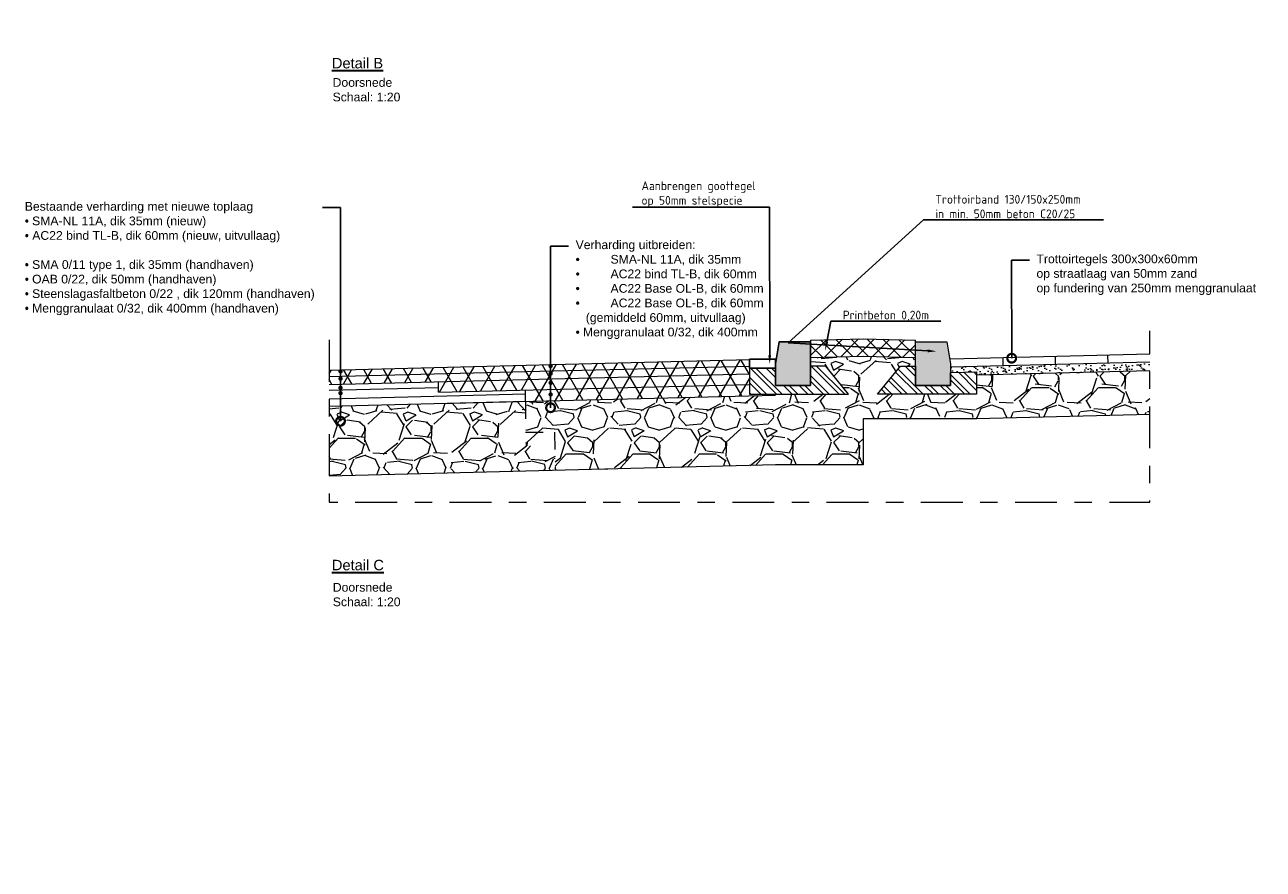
# Model space of a CAD drawing. Header units: metres. Extents: x -34 to 67, y -14 to 16.
# Tile 8 of 13: x 54.27 to 61.36, y -14.02 to -9.18. Entities that reach past the tile are written whole.
import ezdxf
from ezdxf import colors
from ezdxf.entities.mleader import LeaderData, LeaderLine
from ezdxf.math import Vec2, Vec3

# ---------------------------------------------------------------- set-up
doc = ezdxf.new("R2010")
doc.units = ezdxf.units.M
doc.linetypes.add('ACAD_ISO04W100', pattern=[30, 24, -3, 0, -3])
doc.linetypes.add('DASHED2', pattern=[0.375, 0.25, -0.125])
for name, color, linetype, lineweight in [('N-WE-AL-DETAIL-G', 7, 'Continuous', 13), ('N-WE-VH-VERHARDING_ASFALT-A-200', 7, 'Continuous', 18), ('X-XX-AL-AANKLEDING-T25', 7, 'Continuous', 25), ('X-XX-AL-AANKLEDING-T30', 7, 'Continuous', 30), ('X-XX-AL-T25', 7, 'Continuous', 25)]:
    doc.layers.add(name, color=color, linetype=linetype, lineweight=lineweight)
doc.layers.add('N-WE-VH-VERHARDING_PRINTBETON-A', color=252, linetype='Continuous')
doc.styles.add('NLCS-ISO-M20-T25', font='NLCS-ISO.ttf', dxfattribs={"height": 0.05})
doc.styles.add('NLCS_ISO', font='arial.ttf')
pattern_1 = [(135, (-16.71000581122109, -10.69827768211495), (-0.04490128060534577, -0.04490128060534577), []), (135, (-16.74175581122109, -10.69827768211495), (-0.04490128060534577, -0.04490128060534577), [])]

# ---------------------------------------------------------------- blocks, each defined once
blk = doc.blocks.new('_DotSmall')
at = {"color": 0, "linetype": 'ByBlock', "const_width": 0.5}
blk.add_lwpolyline([(-0.0625, 0, 1), (0.0625, 0, 1)], format="xyb", close=True, dxfattribs=at)
blk = doc.blocks.new('Trottoirband-18-20x25')
at = {"layer": 'N-WE-AL-DETAIL-G'}
h = blk.add_hatch(color=252, dxfattribs=at)
h.dxf.hatch_style = 1
h.paths.add_polyline_path([(0.2000000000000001, -0.25), (0, -0.25), (0, 0), (0.1799999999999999, -2.775557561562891e-17), (0.2, -0.125)])
at = {"layer": 'N-WE-AL-DETAIL-G', "linetype": 'Continuous'}
h = blk.add_hatch(dxfattribs=at)
h.set_pattern_fill('STEEL', color=252, scale=0.02, angle=90, style=0)
h.set_pattern_definition(pattern_1)
h.paths.add_polyline_path([(-0.1475204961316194, -0.3000000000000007), (-0.218317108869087, -0.3000000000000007), (-0.08669083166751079, -0.1385821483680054), (0.0002026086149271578, -0.1385203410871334), (0, -0.25), (0.2000000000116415, -0.25), (0.2000000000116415, -0.1752674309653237), (0.3500000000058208, -0.1714750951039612), (0.3499999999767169, -0.3000000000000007)])
blk.add_lwpolyline([(0, -0.25), (0, -2.775557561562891e-17), (0.1799999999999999, -2.775557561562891e-17), (0.2, -0.125), (0.2, -0.25)], close=True)
blk.add_lwpolyline([(-0.1475204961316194, -0.3000000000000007), (-0.218317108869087, -0.3000000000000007), (-0.08669083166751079, -0.1385821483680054), (0.0002026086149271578, -0.1385203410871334), (0, -0.25), (0.2000000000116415, -0.25), (0.2000000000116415, -0.1752674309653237), (0.3500000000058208, -0.1714750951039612), (0.3499999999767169, -0.3000000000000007)], close=True, dxfattribs=at)

msp = doc.modelspace()

# ---------------------------------------------------------------- hatches: boundary and pattern name
at = {"layer": 'N-WE-AL-DETAIL-G'}
h = msp.add_hatch(color=252, dxfattribs=at)
h.dxf.hatch_style = 1
h.paths.add_polyline_path([(58.57051508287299, -11.25021342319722), (58.77051508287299, -11.25021342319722), (58.77051508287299, -11.00021342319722), (58.59051508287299, -11.00021342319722), (58.57051508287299, -11.12521342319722)])
at = {"layer": 'N-WE-AL-DETAIL-G', "lineweight": 0}
h = msp.add_hatch(dxfattribs=at)
h.set_pattern_fill('GRAVEL', color=250, scale=0.015)
h.set_pattern_definition([(228.0127875, (57.41449044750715, -11.43555419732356), (-3.048000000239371, -3.428999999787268), [0.051258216, -5.07457254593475]), (184.969741, (57.38020044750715, -11.47365419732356), (4.571999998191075, 0.3810000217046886), [0.0879607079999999, -8.708107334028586]), (132.5104471, (57.29257044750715, -11.48127419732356), (3.810000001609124, -4.190999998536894), [0.062022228, -6.140208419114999]), (267.273689, (57.14398044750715, -11.57652419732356), (0.3810000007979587, 7.619999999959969), [0.08010067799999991, -7.929965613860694]), (292.83365418, (57.14017044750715, -11.65653419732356), (-1.905000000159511, 4.571999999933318), [0.0785450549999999, -7.775971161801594]), (357.2736889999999, (57.17065044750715, -11.72892419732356), (-7.619999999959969, 0.3810000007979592), [0.08010067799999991, -7.929965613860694]), (37.69424047, (57.25066044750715, -11.73273419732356), (-4.952999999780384, -3.810000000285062), [0.105929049, -10.48696729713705]), (72.25532837, (57.33448044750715, -11.66796419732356), (2.667000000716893, 8.381999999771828), [0.100007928, -9.90078849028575]), (121.42956562, (57.36496044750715, -11.57271419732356), (-3.048000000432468, 4.952999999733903), [0.08037195, -7.956831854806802]), (175.2363583, (57.32305044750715, -11.50413419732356), (4.190999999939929, -0.3810000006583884), [0.0917569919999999, -4.496090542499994]), (222.3974378, (57.23161044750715, -11.49651419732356), (-4.571999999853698, -4.191000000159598), [0.118661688, -11.74751587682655]), (138.81407483, (57.52117044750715, -11.58033419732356), (-2.666999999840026, 2.286000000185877), [0.04050068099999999, -4.0095848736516]), (171.4692344, (57.49069044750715, -11.55366419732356), (4.953000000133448, -0.7619999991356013), [0.07705229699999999, -7.628195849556]), (225, (57.41449044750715, -11.54223419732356), (-5.329070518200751e-17, -0.3810000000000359), [0.053881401, -0.4849339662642]), (203.19859051, (57.38782044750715, -11.49651419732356), (1.905000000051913, 0.7619999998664), [0.02901619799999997, -2.872593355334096]), (291.80140949, (57.36115044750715, -11.50794419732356), (-0.3810000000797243, 1.142999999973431), [0.041034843, -2.0107129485]), (30.96375653, (57.37639044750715, -11.54604419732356), (1.143000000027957, 0.7619999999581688), [0.0666479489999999, -2.154944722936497]), (161.56505118, (57.43354044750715, -11.51175419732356), (0.7620000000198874, -0.380999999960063), [0.048193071, -1.1566347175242]), (16.389540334, (57.14017044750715, -11.50794419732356), (3.810000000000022, 1.143000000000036), [0.06751320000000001, -6.68382400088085]), (70.34617594, (57.20494044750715, -11.48889419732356), (-1.524000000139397, -4.190999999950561), [0.056639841, -5.607332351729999]), (293.19859051, (57.43354044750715, -11.43555419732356), (-0.7619999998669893, 1.905000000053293), [0.05803201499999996, -2.843577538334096]), (343.6104596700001, (57.45640044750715, -11.48889419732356), (-3.810000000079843, 1.142999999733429), [0.06751319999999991, -6.683824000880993]), (339.44395478, (57.14017044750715, -11.74416419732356), (-1.904999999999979, 0.7620000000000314), [0.06510527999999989, -3.190160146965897]), (294.7751406, (57.20113044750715, -11.76702419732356), (-1.90500000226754, 4.190999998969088), [0.05455081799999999, -5.400539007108]), (66.80140949, (57.43735044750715, -11.81655419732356), (0.7619999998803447, 1.905000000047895), [0.05803201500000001, -2.843577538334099]), (17.35402464, (57.46021044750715, -11.76321419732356), (-4.952999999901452, -1.524000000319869), [0.06386741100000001, -6.322856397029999]), (69.44395478, (57.25066044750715, -11.81655419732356), (-0.7620000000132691, -1.904999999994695), [0.03255263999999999, -3.2227127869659]), (101.309932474, (57.41449044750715, -11.81655419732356), (-0.38100000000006, 1.524000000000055), [0.01942719, -1.9232992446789]), (165.963756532, (57.41068044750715, -11.79750419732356), (1.142999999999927, -0.3809999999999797), [0.078545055, -1.49235818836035]), (186.00900596, (57.33448044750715, -11.77845419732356), (3.809999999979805, 0.381000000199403), [0.0727900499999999, -7.206204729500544]), (303.69006753, (57.37639044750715, -11.58033419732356), (-0.3810000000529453, 0.7619999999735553), [0.054948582, -1.318766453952]), (353.15722659, (57.40687044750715, -11.62605419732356), (6.477000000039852, -0.761999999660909), [0.095933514, -9.49740135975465]), (60.9453959, (57.50212044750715, -11.63748419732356), (-1.524000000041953, -2.666999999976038), [0.039226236, -3.883408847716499]), (90, (57.52117044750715, -11.60319419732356), (-0.3809999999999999, 0.3809999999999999), [0.02286, -0.35814]), (120.25643716, (57.32686044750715, -11.76702419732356), (1.523999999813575, -2.667000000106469), [0.052930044, -5.240091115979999]), (48.01278749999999, (57.30019044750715, -11.72130419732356), (3.048000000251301, 3.428999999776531), [0.102516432, -5.023314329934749]), (0, (57.36877044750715, -11.64510419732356), (0.3809999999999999, 0.3809999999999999), [0.09906, -0.28194]), (325.3048465, (57.46783044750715, -11.64510419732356), (3.81000000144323, -2.666999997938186), [0.060241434, -5.963897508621]), (254.0546040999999, (57.51736044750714, -11.67939419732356), (-0.3809999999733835, -1.524000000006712), [0.05547436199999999, -2.7182475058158]), (207.64597536, (57.50212044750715, -11.73273419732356), (-7.239000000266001, -3.809999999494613), [0.0903217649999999, -8.941869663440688]), (175.42607874, (57.42211044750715, -11.77464419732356), (-4.952999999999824, 0.3809999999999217), [0.09555441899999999, -9.459876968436])])
h.paths.add_polyline_path([(57.30859271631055, -11.73660416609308), (58.57017044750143, -11.70506472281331), (59.07103203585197, -11.70506472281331), (59.07103203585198, -11.44147203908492), (59.72154898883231, -11.44147203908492), (60.71392073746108, -11.41666274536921), (60.71392073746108, -11.1666627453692), (59.72154898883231, -11.19147203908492), (59.72154898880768, -11.30021342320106), (59.22402849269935, -11.30021342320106), (59.15323187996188, -11.30021342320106), (59.28485815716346, -11.13879557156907), (59.37154898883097, -11.13873390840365), (59.37154898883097, -11.09021342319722), (59.07103203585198, -11.08270049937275), (58.77051508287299, -11.09021342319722), (58.77051508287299, -11.13873390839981), (58.8572059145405, -11.13879557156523), (58.98883219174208, -11.30021342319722), (58.91803557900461, -11.30021342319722), (58.57017044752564, -11.30021342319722), (58.57017044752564, -11.3050647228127), (57.13817169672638, -11.34086469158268), (57.14017044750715, -11.59689485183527), (57.30509998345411, -11.59689485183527)])
at = {"layer": 'N-WE-AL-DETAIL-G', "linetype": 'Continuous'}
h = msp.add_hatch(dxfattribs=at)
h.set_pattern_fill('STEEL', color=252, scale=0.02, angle=90, style=0)
h.set_pattern_definition(pattern_1)
h.paths.add_polyline_path([(58.91803557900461, -11.30021342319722), (58.98883219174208, -11.30021342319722), (58.8572059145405, -11.13879557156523), (58.77031247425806, -11.13873376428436), (58.77051508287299, -11.25021342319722), (58.57051508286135, -11.25021342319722), (58.57017044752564, -11.1500647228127), (58.42051508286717, -11.1500647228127), (58.42051508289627, -11.30021342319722)])
at = {"layer": 'N-WE-AL-DETAIL-G'}
h = msp.add_hatch(dxfattribs=at)
h.set_pattern_fill('AR-SAND', color=252, scale=0.001)
h.set_pattern_definition([(37.50000000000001, (40.97378104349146, -25.822522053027), (-0.001600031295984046, 0.04894132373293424), [0, -0.038608, 0, -0.04318, 0, -0.041275]), (7.499999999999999, (40.97378104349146, -25.822522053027), (0.04495232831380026, 0.07168251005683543), [0, -0.020828, 0, -0.034798, 0, -0.013335]), (327.5, (40.94253904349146, -25.822522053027), (0.0790992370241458, 0.0001437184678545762), [0, -0.0127, 0, -0.04572, 0, -0.05969]), (317.5, (40.94253904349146, -25.822522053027), (0.07635564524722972, 0.02229293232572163), [0, -0.00635, 0, -0.029972, 0, -0.03429])])
h.paths.add_polyline_path([(60.71392073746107, -11.1666627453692), (60.71392073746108, -11.1166627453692), (59.57189362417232, -11.14521342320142), (59.57189362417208, -11.17547214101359), (59.72154898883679, -11.17168851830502), (59.72154898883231, -11.19147203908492)])
h = msp.add_hatch(dxfattribs=at)
h.set_pattern_fill('GRAVEL', color=252, scale=0.015)
h.set_pattern_definition([(228.0127875, (41.24810104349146, -25.441522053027), (-3.048000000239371, -3.428999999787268), [0.051258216, -5.07457254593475]), (184.969741, (41.21381104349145, -25.479622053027), (4.571999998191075, 0.3810000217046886), [0.0879607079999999, -8.708107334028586]), (132.5104471, (41.12618104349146, -25.487242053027), (3.810000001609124, -4.190999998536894), [0.062022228, -6.140208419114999]), (267.273689, (40.97759104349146, -25.582492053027), (0.3810000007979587, 7.619999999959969), [0.08010067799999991, -7.929965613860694]), (292.83365418, (40.97378104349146, -25.662502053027), (-1.905000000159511, 4.571999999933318), [0.0785450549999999, -7.775971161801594]), (357.2736889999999, (41.00426104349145, -25.734892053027), (-7.619999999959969, 0.3810000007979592), [0.08010067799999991, -7.929965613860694]), (37.69424047, (41.08427104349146, -25.738702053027), (-4.952999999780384, -3.810000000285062), [0.105929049, -10.48696729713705]), (72.25532837, (41.16809104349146, -25.673932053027), (2.667000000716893, 8.381999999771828), [0.100007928, -9.90078849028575]), (121.42956562, (41.19857104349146, -25.578682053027), (-3.048000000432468, 4.952999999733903), [0.08037195, -7.956831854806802]), (175.2363583, (41.15666104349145, -25.510102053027), (4.190999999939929, -0.3810000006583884), [0.0917569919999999, -4.496090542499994]), (222.3974378, (41.06522104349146, -25.502482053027), (-4.571999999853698, -4.191000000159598), [0.118661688, -11.74751587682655]), (138.81407483, (41.35478104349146, -25.586302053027), (-2.666999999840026, 2.286000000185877), [0.04050068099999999, -4.0095848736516]), (171.4692344, (41.32430104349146, -25.559632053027), (4.953000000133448, -0.7619999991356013), [0.07705229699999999, -7.628195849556]), (225, (41.24810104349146, -25.548202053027), (-5.329070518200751e-17, -0.3810000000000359), [0.053881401, -0.4849339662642]), (203.19859051, (41.22143104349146, -25.502482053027), (1.905000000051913, 0.7619999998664), [0.02901619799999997, -2.872593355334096]), (291.80140949, (41.19476104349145, -25.513912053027), (-0.3810000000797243, 1.142999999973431), [0.041034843, -2.0107129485]), (30.96375653, (41.21000104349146, -25.552012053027), (1.143000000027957, 0.7619999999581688), [0.0666479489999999, -2.154944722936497]), (161.56505118, (41.26715104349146, -25.517722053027), (0.7620000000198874, -0.380999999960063), [0.048193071, -1.1566347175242]), (16.389540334, (40.97378104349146, -25.513912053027), (3.810000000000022, 1.143000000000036), [0.06751320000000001, -6.68382400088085]), (70.34617594, (41.03855104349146, -25.494862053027), (-1.524000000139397, -4.190999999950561), [0.056639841, -5.607332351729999]), (293.19859051, (41.26715104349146, -25.441522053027), (-0.7619999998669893, 1.905000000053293), [0.05803201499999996, -2.843577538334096]), (343.6104596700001, (41.29001104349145, -25.494862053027), (-3.810000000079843, 1.142999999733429), [0.06751319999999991, -6.683824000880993]), (339.44395478, (40.97378104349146, -25.750132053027), (-1.904999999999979, 0.7620000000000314), [0.06510527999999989, -3.190160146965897]), (294.7751406, (41.03474104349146, -25.772992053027), (-1.90500000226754, 4.190999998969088), [0.05455081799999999, -5.400539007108]), (66.80140949, (41.27096104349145, -25.822522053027), (0.7619999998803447, 1.905000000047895), [0.05803201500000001, -2.843577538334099]), (17.35402464, (41.29382104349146, -25.769182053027), (-4.952999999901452, -1.524000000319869), [0.06386741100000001, -6.322856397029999]), (69.44395478, (41.08427104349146, -25.822522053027), (-0.7620000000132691, -1.904999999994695), [0.03255263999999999, -3.2227127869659]), (101.309932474, (41.24810104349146, -25.822522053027), (-0.38100000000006, 1.524000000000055), [0.01942719, -1.9232992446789]), (165.963756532, (41.24429104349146, -25.803472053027), (1.142999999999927, -0.3809999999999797), [0.078545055, -1.49235818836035]), (186.00900596, (41.16809104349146, -25.784422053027), (3.809999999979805, 0.381000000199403), [0.0727900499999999, -7.206204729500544]), (303.69006753, (41.21000104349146, -25.586302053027), (-0.3810000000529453, 0.7619999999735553), [0.054948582, -1.318766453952]), (353.15722659, (41.24048104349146, -25.632022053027), (6.477000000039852, -0.761999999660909), [0.095933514, -9.49740135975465]), (60.9453959, (41.33573104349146, -25.643452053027), (-1.524000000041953, -2.666999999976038), [0.039226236, -3.883408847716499]), (90, (41.35478104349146, -25.609162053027), (-0.3809999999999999, 0.3809999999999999), [0.02286, -0.35814]), (120.25643716, (41.16047104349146, -25.772992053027), (1.523999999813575, -2.667000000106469), [0.052930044, -5.240091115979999]), (48.01278749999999, (41.13380104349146, -25.727272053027), (3.048000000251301, 3.428999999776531), [0.102516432, -5.023314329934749]), (0, (41.20238104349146, -25.651072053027), (0.3809999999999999, 0.3809999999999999), [0.09906, -0.28194]), (325.3048465, (41.30144104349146, -25.651072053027), (3.81000000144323, -2.666999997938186), [0.060241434, -5.963897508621]), (254.0546040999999, (41.35097104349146, -25.685362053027), (-0.3809999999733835, -1.524000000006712), [0.05547436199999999, -2.7182475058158]), (207.64597536, (41.33573104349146, -25.738702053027), (-7.239000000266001, -3.809999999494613), [0.0903217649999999, -8.941869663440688]), (175.42607874, (41.25572104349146, -25.780612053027), (-4.952999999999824, 0.3809999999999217), [0.09555441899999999, -9.459876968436])])
h.paths.add_polyline_path([(56.01212630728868, -11.76901582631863), (57.30859271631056, -11.73660416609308), (57.30509998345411, -11.59689485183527), (57.14017044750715, -11.59689485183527), (57.14017044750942, -11.34081472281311), (56.01212630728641, -11.36901582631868)])
at = {"layer": 'N-WE-VH-VERHARDING_ASFALT-A-200'}
h = msp.add_hatch(dxfattribs=at)
h.set_pattern_fill('AVH-ASFALT', color=256, scale=0.1, pattern_type=2)
h.set_pattern_definition([(59.99999999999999, (0, 0), (-0.08660254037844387, 0.05000000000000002), []), (120, (0, 0), (-0.08660254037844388, -0.04999999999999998), [])])
h.paths.add_polyline_path([(56.01212630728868, -11.16401582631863), (56.01212630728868, -11.24401582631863), (56.63817169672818, -11.22836469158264), (56.63817169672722, -11.28836469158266), (57.13817169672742, -11.27581472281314), (57.14017044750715, -11.34081472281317), (58.42050385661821, -11.30880638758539), (58.42050385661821, -11.30021342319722), (58.42017044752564, -11.1038147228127)])
at = {"layer": 'N-WE-VH-VERHARDING_PRINTBETON-A', "lineweight": 9}
h = msp.add_hatch(dxfattribs=at)
h.set_pattern_fill('ANSI37', color=256, scale=0.02)
h.set_pattern_definition([(45, (40.97378104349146, -25.822522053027), (-0.04490128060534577, 0.04490128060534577), []), (135, (40.97378104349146, -25.822522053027), (-0.04490128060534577, -0.04490128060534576), [])])
h.paths.add_polyline_path([(59.07103203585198, -11.08270049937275), (59.3715489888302, -11.0902134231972), (59.3715489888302, -10.9902134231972), (59.07103203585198, -10.98270049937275), (58.77051508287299, -10.99021342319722), (58.77051508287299, -11.09021342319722)])

# ---------------------------------------------------------------- linework, layer by layer
msp.add_lwpolyline([(58.77051508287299, -11.25021342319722), (58.77051508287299, -11.00021342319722), (58.59051508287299, -11.00021342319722), (58.57051508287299, -11.12521342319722), (58.57051508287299, -11.25021342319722)], close=True)
at = {"layer": 'N-WE-AL-DETAIL-G', "linetype": 'ACAD_ISO04W100', "ltscale": 0.01, "flags": 128}
msp.add_lwpolyline([(56.01212630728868, -10.98846718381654), (56.01212630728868, -11.91817985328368), (60.71392073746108, -11.91817985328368), (60.71392073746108, -10.93756542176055)], dxfattribs=at)
at = {"layer": 'N-WE-AL-DETAIL-G'}
for points in [[(58.77051508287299, -10.99021342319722), (59.07103203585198, -10.98270049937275), (59.3715489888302, -10.9902134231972)], [(58.77051508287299, -10.99021342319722), (58.77051508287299, -11.09021342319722)], [(59.3715489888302, -11.0902134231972), (59.3715489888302, -10.9902134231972)], [(58.42017044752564, -11.1038147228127), (56.01212630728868, -11.16401582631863)], [(57.14017044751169, -11.17081472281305), (58.42017044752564, -11.1388147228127)], [(58.77051508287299, -11.09021342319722), (59.07103203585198, -11.08270049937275), (59.3715489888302, -11.0902134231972)], [(60.71392073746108, -11.0716627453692), (59.57189362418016, -11.10021342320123)], [(60.71392073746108, -11.1166627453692), (59.57189362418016, -11.14521342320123)], [(56.01212630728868, -11.19901582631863), (57.14017044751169, -11.17081472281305)], [(56.01212630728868, -11.24401582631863), (57.14017044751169, -11.21581472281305), (58.42051508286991, -11.1838061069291)], [(60.71392073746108, -11.1666627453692), (59.72154898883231, -11.19147203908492)], [(56.63817169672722, -11.28836469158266), (56.63817169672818, -11.22836469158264)], [(56.63817169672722, -11.28836469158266), (58.4205150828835, -11.24380610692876)], [(57.13817169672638, -11.34081472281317), (57.13817169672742, -11.27581472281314)], [(56.64017044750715, -11.35331472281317), (58.57017044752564, -11.3050647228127)]]:
    msp.add_lwpolyline(points, dxfattribs=at)
at = {"layer": 'N-WE-AL-DETAIL-G', "const_width": 0.0125}
for points in [[(57.27527041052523, -11.13849825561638, 1), (57.28777041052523, -11.13849825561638, 1)], [(56.07136591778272, -11.16968900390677, 1), (56.08386591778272, -11.16968900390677, 1)], [(56.07136591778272, -11.21122071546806, 1), (56.08386591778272, -11.21122071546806, 1)], [(57.27527041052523, -11.18205516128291, 1), (57.28777041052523, -11.18205516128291, 1)], [(56.07136591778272, -11.26362180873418, 1), (56.08386591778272, -11.26362180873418, 1)], [(57.27527041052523, -11.23514008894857, 1), (57.28777041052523, -11.23514008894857, 1)], [(56.07136591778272, -11.29428424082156, 1), (56.08386591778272, -11.29428424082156, 1)], [(57.27527041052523, -11.30148919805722, 1), (57.28777041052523, -11.30148919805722, 1)]]:
    msp.add_lwpolyline(points, format="xyb", close=True, dxfattribs=at)
at = {"layer": 'N-WE-AL-DETAIL-G', "linetype": 'Continuous'}
msp.add_lwpolyline([(58.91803557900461, -11.30021342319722), (58.98883219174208, -11.30021342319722), (58.8572059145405, -11.13879557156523), (58.77031247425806, -11.13873376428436), (58.77051508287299, -11.25021342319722), (58.57051508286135, -11.25021342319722), (58.57017044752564, -11.1500647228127), (58.42051508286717, -11.1500647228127), (58.42051508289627, -11.30021342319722)], close=True, dxfattribs=at)
at = {"layer": 'N-WE-AL-DETAIL-G', "color": 13}
for points in [[(59.8717999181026, -11.09271576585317), (59.87292421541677, -11.13768765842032)], [(60.17170621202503, -11.08521810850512), (60.17283050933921, -11.13019000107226)], [(60.47161250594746, -11.07772045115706), (60.47273680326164, -11.12269234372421)]]:
    msp.add_lwpolyline(points, dxfattribs=at)
at = {"layer": 'N-WE-AL-DETAIL-G', "color": 252}
for points in [[(56.63817169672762, -11.26336469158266), (56.01212630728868, -11.27901582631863)], [(57.13817169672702, -11.30086469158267), (56.01212630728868, -11.32901582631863)], [(56.01212630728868, -11.36901582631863), (57.14017044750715, -11.34081472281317)], [(60.71392073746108, -11.4166627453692), (59.72154898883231, -11.44147203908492), (59.07103203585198, -11.44147203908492), (59.07103203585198, -11.70506472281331), (58.57017044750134, -11.70506472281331), (57.14017044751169, -11.74081472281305), (56.01212630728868, -11.76901582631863)]]:
    msp.add_lwpolyline(points, dxfattribs=at)
at = {"layer": 'N-WE-VH-VERHARDING_ASFALT-A-200', "linetype": 'DASHED2', "ltscale": 0.2}
msp.add_lwpolyline([(57.13817169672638, -11.34086469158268), (57.13817169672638, -11.51694482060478), (57.30310123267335, -11.51694482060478), (57.30859271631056, -11.73660416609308)], dxfattribs=at)
at = {"layer": 'X-XX-AL-T25'}
msp.add_lwpolyline([(58.42017044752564, -11.1000647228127), (58.57017044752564, -11.1000647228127), (58.57017044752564, -11.1500647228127), (58.42017044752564, -11.1500647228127)], close=True, dxfattribs=at)

# ---------------------------------------------------------------- block references
at = {"layer": 'N-WE-AL-DETAIL-G'}
msp.add_blockref('Trottoirband-18-20x25', (59.37154898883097, -11.00021342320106), dxfattribs=at)

# ---------------------------------------------------------------- texts
at = {"layer": 'X-XX-AL-AANKLEDING-T25', "char_height": 0.05, "width": 0.9756932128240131, "attachment_point": 1, "style": 'NLCS_ISO'}
for insert in [(56.03231333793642, -9.488826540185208), (56.03341276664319, -12.38143116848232)]:
    msp.add_mtext('Doorsnede\\PSchaal: 1:20', dxfattribs=dict(at, insert=insert))
at = {"layer": 'X-XX-AL-AANKLEDING-T30', "style": 'NLCS_ISO'}
for s, p in [('%%UDetail B', (56.028158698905, -9.433236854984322)), ('%%UDetail C', (56.028158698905, -12.30901773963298))]:
    msp.add_text(s, height=0.06, dxfattribs=at).set_placement(p)

# ---------------------------------------------------------------- leaders
at = {"layer": 'X-XX-AL-AANKLEDING-T25'}
ml = msp.add_multileader_mtext('Standard', dxfattribs=at)
ml.set_content('Bestaande verharding met nieuwe toplaag\\P{\\fSymbol|b0|i0|c2|p18;· }SMA-NL 11A, dik 35mm (nieuw)\\P{\\fSymbol|b0|i0|c2|p18;·} AC22 bind TL-B, dik 60mm (nieuw, uitvullaag)\\P\\P{\\fSymbol|b0|i0|c2|p18;\\C252;· \\fArial|b0|i0|c0|p34;SMA 0/11 type 1, dik 35mm (handhaven)\\P\\fSymbol|b0|i0|c2|p18;· \\fArial|b0|i0|c0|p34;OAB 0/22, dik 50mm (handhaven)\\P\\fSymbol|b0|i0|c2|p18;· \\fArial|b0|i0|c0|p34;Steenslagasfaltbeton 0/22 , dik 120mm (handhaven)\\P\\fSymbol|b0|i0|c2|p18;· \\fArial|b0|i0|c0|p34;Menggranulaat 0/32, dik 400mm (handhaven)}', color=256, style='NLCS_ISO')
ml.set_leader_properties()
ml.set_arrow_properties(name='DOTSMALL')
ml.build(insert=Vec2(0, 0))
ml.multileader.update_dxf_attribs({"arrow_head_size": 0.1})
ctx = ml.context
ctx.base_point, ctx.char_height, ctx.arrow_head_size, ctx.landing_gap_size, ctx.plane_origin = Vec3(59.59885603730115, -7.048905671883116), 0.05, 0.1, 0.04000000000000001, Vec3(59.90564652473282, -7.268713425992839)
notes = []
notes.append((ctx, [(1, (1, 1, 0), (59.49513322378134, -7.048905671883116), (1, 0), 0.1037228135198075, [(0, [(59.49513322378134, -8.272863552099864)], 0, [])])]))
ctx.mtext.insert, ctx.mtext.flow_direction = Vec3(59.63885603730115, -7.01655574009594), 5
ml = msp.add_multileader_mtext('Standard', dxfattribs=at)
ml.set_content('Verharding uitbreiden:\\P{\\fSymbol|b0|i0|c2|p18;· }SMA-NL 11A, dik 35mm\\P{\\fSymbol|b0|i0|c2|p18;· }AC22 bind TL-B, dik 60mm\\P{\\fSymbol|b0|i0|c2|p18;· }AC22 Base OL-B, dik 60mm\\P{\\fSymbol|b0|i0|c2|p18;· }AC22 Base OL-B, dik 60mm\\P   (gemiddeld 60mm, uitvullaag)\\P{\\fSymbol|b0|i0|c2|p18;· }Menggranulaat 0/32, dik 400mm', color=256, style='NLCS_ISO')
ml.set_leader_properties()
ml.set_arrow_properties(name='DOTSMALL')
ml.build(insert=Vec2(0, 0))
ml.multileader.update_dxf_attribs({"dogleg_length": 0.1037228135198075, "arrow_head_size": 0.1})
ctx = ml.context
ctx.base_point, ctx.char_height, ctx.arrow_head_size, ctx.landing_gap_size, ctx.plane_origin = Vec3(58.15738716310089, -7.441866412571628), 0.05, 0.1, 0.04000000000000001, Vec3(59.07994760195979, -6.787356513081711)
notes.append((ctx, [(1, (1, 1, 0), (58.05366434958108, -7.441866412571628), (1, 0), 0.1037228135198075, [(0, [(58.05366434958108, -8.665605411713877)], 0, [])])]))
ctx.mtext.insert, ctx.mtext.flow_direction = Vec3(58.19738716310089, -7.40951648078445), 5
ml = msp.add_multileader_mtext('Standard', dxfattribs=at)
ml.set_content('Bestaande verharding met nieuwe toplaag\\P{\\fSymbol|b0|i0|c2|p18;· }SMA-NL 11A, dik 35mm (nieuw)\\P\\pq*;{\\fSymbol|b0|i0|c2|p18;·} AC22 bind TL-B, dik 60mm (nieuw, uitvullaag)\\P\\pql;\\P\\pq*;{\\fSymbol|b0|i0|c2|p18;\\C252;· \\fArial|b0|i0|c0|p34;SMA 0/11 type 1, dik 35mm (handhaven)\\P\\pql;\\fSymbol|b0|i0|c2|p18;· \\fArial|b0|i0|c0|p34;OAB 0/22, dik 50mm (handhaven)\\P\\fSymbol|b0|i0|c2|p18;· \\fArial|b0|i0|c0|p34;Steenslagasfaltbeton 0/22 , dik 120mm (handhaven)\\P\\fSymbol|b0|i0|c2|p18;· \\fArial|b0|i0|c0|p34;Menggranulaat 0/32, dik 400mm (handhaven)}', color=256, style='NLCS_ISO')
ml.set_leader_properties()
ml.set_arrow_properties(name='DOTSMALL')
ml.build(insert=Vec2(0, 0))
ml.multileader.update_dxf_attribs({"arrow_head_size": 0.1})
ctx = ml.context
ctx.base_point, ctx.char_height, ctx.arrow_head_size, ctx.landing_gap_size, ctx.plane_origin = Vec3(54.22858687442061, -10.23118077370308), 0.05, 0.1, 0.04000000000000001, Vec3(55.66710261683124, -10.4509885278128)
notes.append((ctx, [(1, (1, 1, 0), (56.07761591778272, -10.23118077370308), (-1, 0), 0.1037228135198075, [(0, [(56.07761591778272, -11.45513865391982)], 0, [])])]))
ctx.mtext.insert, ctx.mtext.flow_direction = Vec3(54.26858687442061, -10.1988308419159), 5
ml = msp.add_multileader_mtext('Standard', dxfattribs=at)
ml.set_content('Verharding uitbreiden:\\P{\\fSymbol|b0|i0|c2|p18;·^I}SMA-NL 11A, dik 35mm\\P{\\fSymbol|b0|i0|c2|p18;·^I}AC22 bind TL-B, dik 60mm\\P{\\fSymbol|b0|i0|c2|p18;·^I}AC22 Base OL-B, dik 60mm\\P{\\fSymbol|b0|i0|c2|p18;·^I}AC22 Base OL-B, dik 60mm\\P   (gemiddeld 60mm, uitvullaag)\\P{\\fSymbol|b0|i0|c2|p18;· }Menggranulaat 0/32, dik 400mm', color=256, style='NLCS_ISO')
ml.set_leader_properties()
ml.set_arrow_properties(name='DOTSMALL')
ml.build(insert=Vec2(0, 0))
ml.multileader.update_dxf_attribs({"dogleg_length": 0.1037228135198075, "arrow_head_size": 0.1})
ctx = ml.context
ctx.base_point, ctx.char_height, ctx.arrow_head_size, ctx.landing_gap_size, ctx.plane_origin = Vec3(57.38457487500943, -10.45115486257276), 0.05, 0.1, 0.04000000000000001, Vec3(58.30713531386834, -11.00067424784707)
notes.append((ctx, [(1, (1, 1, 0), (57.28085206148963, -10.45115486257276), (1, 0), 0.1037228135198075, [(0, [(57.28085206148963, -11.37766279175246)], 0, [])])]))
ctx.mtext.insert, ctx.mtext.flow_direction = Vec3(57.42457487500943, -10.41880493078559), 5
ml = msp.add_multileader_mtext('Standard', dxfattribs=at)
ml.set_content('Trottoirtegels 300x300x60mm\\Pop straatlaag van 50mm zand\\Pop fundering van 250mm menggranulaat', color=256, style='NLCS_ISO')
ml.set_leader_properties()
ml.set_arrow_properties(name='DOTSMALL')
ml.build(insert=Vec2(0, 0))
ml.multileader.update_dxf_attribs({"dogleg_length": 0.1037228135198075, "arrow_head_size": 0.1})
ctx = ml.context
ctx.base_point, ctx.char_height, ctx.arrow_head_size, ctx.landing_gap_size, ctx.plane_origin = Vec3(60.02484258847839, -10.53210461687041), 0.05, 0.1, 0.04000000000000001, Vec3(62.1285346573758, -11.36438988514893)
notes.append((ctx, [(0, (1, 1, 0), (59.92111977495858, -10.53210461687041), (1, 0), 0.1037228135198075, [(0, [(59.92281625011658, -11.09386345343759)], 0, [])])]))
ctx.mtext.insert, ctx.mtext.flow_direction = Vec3(60.06484258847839, -10.49975468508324), 5
at = {"layer": 'X-XX-AL-T25'}
ml = msp.add_multileader_mtext('Standard', dxfattribs=at)
ml.set_content('Aanbrengen goottegel\\Pop 50mm stelspecie', color=256, style='NLCS-ISO-M20-T25')
ml.set_leader_properties(color=256, linetype='ByLayer', lineweight=-1)
ml.build(insert=Vec2(0, 0))
ml.multileader.update_dxf_attribs({"text_left_attachment_type": 5, "text_right_attachment_type": 5, "dogleg_length": 0.05, "arrow_head_size": 0.05})
ctx = ml.context
ctx.base_point, ctx.char_height, ctx.arrow_head_size, ctx.landing_gap_size, ctx.plane_origin = Vec3(57.7839425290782, -10.22920373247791), 0.05, 0.05, 0.018, Vec3(56.7500393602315, -12.54465782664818)
ctx.left_attachment, ctx.right_attachment = 5, 5
notes.append((ctx, [(0, (1, 1, 0), (58.53494252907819, -10.22920373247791), (-1, 0), 0.05, [(0, [(58.53659535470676, -11.12672144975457)], 0, [])])]))
ctx.mtext.insert, ctx.mtext.flow_direction = Vec3(57.8019425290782, -10.08087039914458), 5
ml = msp.add_multileader_mtext('Standard', dxfattribs=at)
ml.set_content('Trottoirband 130/150x250mm\\Pin min. 50mm beton C20/25', color=256, style='NLCS-ISO-M20-T25')
ml.set_leader_properties(color=256, linetype='ByLayer', lineweight=-1)
ml.build(insert=Vec2(0, 0))
ml.multileader.update_dxf_attribs({"text_left_attachment_type": 5, "text_right_attachment_type": 5, "dogleg_length": 0.05, "arrow_head_size": 0.05})
ctx = ml.context
ctx.base_point, ctx.char_height, ctx.arrow_head_size, ctx.landing_gap_size, ctx.plane_origin = Vec3(59.46801937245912, -10.30165416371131), 0.05, 0.05, 0.018, Vec3(61.278280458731, -12.47256201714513)
ctx.left_attachment, ctx.right_attachment = 5, 5
notes.append((ctx, [(0, (1, 1, 0), (59.41801937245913, -10.30165416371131), (1, 0), 0.05, [(1, [(59.49172446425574, -11.05462564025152), (58.64196807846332, -11.0064690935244)], 0, [])])]))
ctx.mtext.insert, ctx.mtext.flow_direction = Vec3(59.48601937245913, -10.15832083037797), 5
ml = msp.add_multileader_mtext('Standard', dxfattribs=at)
ml.set_content('Printbeton 0,20m', color=256, style='NLCS-ISO-M20-T25')
ml.set_leader_properties(color=256, linetype='ByLayer', lineweight=-1)
ml.build(insert=Vec2(0, 0))
ml.multileader.update_dxf_attribs({"text_left_attachment_type": 5, "text_right_attachment_type": 5, "dogleg_length": 0.05, "arrow_head_size": 0.05})
ctx = ml.context
ctx.base_point, ctx.char_height, ctx.arrow_head_size, ctx.landing_gap_size, ctx.plane_origin = Vec3(58.93706835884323, -10.88177583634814), 0.05, 0.05, 0.018, Vec3(60.75107130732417, -12.8669969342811)
ctx.left_attachment, ctx.right_attachment = 5, 5
notes.append((ctx, [(0, (1, 1, 0), (58.88706835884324, -10.88177583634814), (1, 0), 0.05, [(0, [(58.85378554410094, -11.0498213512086)], 0, [])])]))
ctx.mtext.insert, ctx.mtext.flow_direction = Vec3(58.95506835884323, -10.82177583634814), 5
for ctx, leaders in notes:
    for number, flags, end, landing, length, lines in leaders:
        leader = LeaderData()
        leader.index, (leader.has_last_leader_line, leader.has_dogleg_vector, leader.attachment_direction) = number, flags
        leader.last_leader_point, leader.dogleg_vector, leader.dogleg_length = Vec3(end), Vec3(landing), length
        for number, points, colour, breaks in lines:
            line = LeaderLine()
            line.index, line.vertices, line.color, line.breaks = number, Vec3.list(points), colors.encode_raw_color(colour), breaks
            leader.lines.append(line)
        ctx.leaders.append(leader)

doc.saveas('drawing.dxf')
